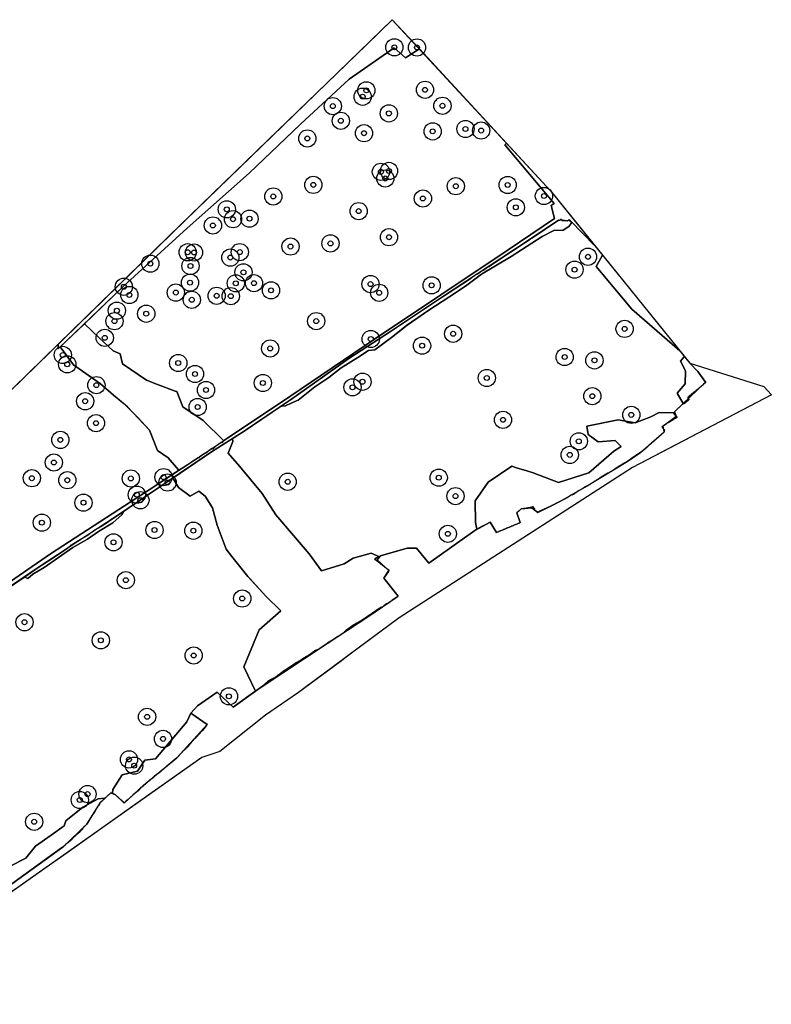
# Model space of a CAD drawing. Header units: inches. Extents: x 144970 to 146433, y 416251 to 416809.
# Tile 7 of 7: x 146280 to 146433, y 416609 to 416809. Entities that reach past the tile are written whole.
import ezdxf

# ---------------------------------------------------------------- set-up
doc = ezdxf.new("R2010")
doc.units = ezdxf.units.IN
doc.header["$MEASUREMENT"] = 0
doc.header["$PDMODE"] = 33
doc.header["$PDSIZE"] = -3
for name, color, linetype in [('Niet gedetecteerde gebieden (D-gebied) (ca. 9.867 m2)', 1, 'Continuous'), ('Onderzoeksgebied Hedelsche Benedenwaard (ca. 158.000 m2)', 5, 'Continuous'), ('Significante objecten binnen onderzoeksgebied HBW', 3, 'Continuous'), ('Veiligheidsmarge objecten HBW', 6, 'Continuous'), ('Verstoorde gebieden (C-gebied) (ca. 13.701 m2)', 40, 'Continuous'), ('Vrijgegeven gebied (A+B gebied) (ca. 134.432 m2)', 3, 'Continuous')]:
    doc.layers.add(name, color=color, linetype=linetype)

msp = doc.modelspace()

# ---------------------------------------------------------------- linework, layer by layer
at = {"layer": 'Niet gedetecteerde gebieden (D-gebied) (ca. 9.867 m2)'}
for points in [[(146355.72, 416809.11, 0), (146361.23, 416803.15, 0), (146358.38, 416801.38, 0), (146356.12, 416803.36, 0), (146346.96, 416797.04, 0), (146337.02, 416787.85, 0), (146326.62, 416777.92, 0), (146313.97, 416766.71, 0), (146300.97, 416754.86, 0), (146287.74, 416742.15, 0), (146287.72, 416743.09, 0), (146310.19, 416764.99, 0), (146330.41, 416784.59, 0), (146350.45, 416804.01, 0)], [(146398.5, 416761.2, 0), (146402.53, 416756.22, 0), (146414.2, 416741.76, 0), (146404.44, 416750.27, 0), (146397.21, 416758.91, 0)]]:
    msp.add_polyline3d(points, close=True, dxfattribs=at)
for points in [[(146265.26, 416686.04, 0), (146286.2, 416700.47, 0), (146306.29, 416713.5, 0), (146317.53, 416720.86, 0), (146335.07, 416732.61, 0), (146352.13, 416744.14, 0), (146379.08, 416762.15, 0), (146388.7, 416768.7, 0), (146388.06, 416771.3, 0), (146388.65, 416771.72, 0), (146378.61, 416783.68, 0), (146378.93, 416784.01, 0), (146388, 416774.21, 0), (146396.93, 416763.15, 0), (146391.97, 416768.19, 0), (146389.5, 416768.32, 0), (146382.77, 416763.79, 0), (146365.96, 416752.72, 0), (146355.37, 416745.73, 0), (146346.85, 416740.19, 0), (146335.02, 416731.8, 0), (146325.39, 416725.32, 0), (146318.97, 416721.23, 0), (146310.31, 416715.38, 0), (146299.59, 416708.14, 0), (146283.7, 416697.67, 0), (146243.61, 416670.5, 0)], [(146277.29, 416632.61, 0), (146288.78, 416640.89, 0), (146293.61, 416645.53, 0), (146296.33, 416649.93, 0), (146298.44, 416651.88, 0), (146299.43, 416651.48, 0), (146301.19, 416649.8, 0), (146305.13, 416653.41, 0), (146311.9, 416658.99, 0), (146318.07, 416665.77, 0), (146314.72, 416668.07, 0), (146316.08, 416669.54, 0), (146320.13, 416672.36, 0), (146323.35, 416669.28, 0), (146328.86, 416673.23, 0), (146342.48, 416682.25, 0), (146350.77, 416687.69, 0), (146356.93, 416691.85, 0), (146354.03, 416695.53, 0), (146355.05, 416697.08, 0), (146352.62, 416699.23, 0), (146353.35, 416700.1, 0), (146358.74, 416701.6, 0), (146360.68, 416701.62, 0), (146363.14, 416698.58, 0), (146372.5, 416705.23, 0), (146375.6, 416706.93, 0), (146376.94, 416704.83, 0), (146381.71, 416706.82, 0), (146381.05, 416708.84, 0), (146381.94, 416709.61, 0), (146384.13, 416709.87, 0), (146385.3, 416708.92, 0), (146389.93, 416711.21, 0), (146394.86, 416714.01, 0), (146403.61, 416719.35, 0), (146406.2, 416721.09, 0), (146411.05, 416725.26, 0), (146410.85, 416726.49, 0), (146413.47, 416728.48, 0), (146413.14, 416729.37, 0), (146419.44, 416735.42, 0), (146417.86, 416737.57, 0), (146416.22, 416739.26, 0), (146431.3, 416734.5, 0), (146432.83, 416732.8, 0), (146410.31, 416721.03, 0), (146404.6, 416718.04, 0), (146389.35, 416708.21, 0), (146357.12, 416687.47, 0), (146345.89, 416679.13, 0), (146337.73, 416673.07, 0), (146336.63, 416672.26, 0), (146329.91, 416667.7, 0), (146320.64, 416660.27, 0), (146317, 416659.09, 0), (146303.41, 416649.49, 0), (146289.55, 416639.7, 0), (146283.28, 416635.27, 0), (146262.06, 416620.28, 0)]]:
    msp.add_polyline3d(points, dxfattribs=at)
at = {"layer": 'Onderzoeksgebied Hedelsche Benedenwaard (ca. 158.000 m2)'}
msp.add_lwpolyline([(146272.38, 416728.14), (146313.65, 416768.36), (146355.72, 416809.11), (146388, 416774.21), (146416.22, 416739.26), (146431.3, 416734.5), (146432.83, 416732.8), (146404.6, 416718.04), (146357.12, 416687.47), (146347.25, 416680.14), (146345.11, 416678.55), (146336.63, 416672.26), (146329.91, 416667.7), (146320.64, 416660.27), (146317, 416659.09), (146245.92, 416608.87)], dxfattribs=at)
at = {"layer": 'Significante objecten binnen onderzoeksgebied HBW'}
for p in [(146356.15, 416803.49), (146360.75, 416803.46), (146349.69, 416793.44), (146350.45, 416794.73), (146362.38, 416794.85), (146343.62, 416791.53), (146365.92, 416791.6), (146355.03, 416790.05), (146345.25, 416788.55), (146338.44, 416784.96), (146349.97, 416786.02), (146363.94, 416786.39), (146370.6, 416786.89), (146373.8, 416786.56), (146353.41, 416778.18), (146355.04, 416778.35), (146339.66, 416775.51), (146354.3, 416776.82), (146368.64, 416775.24), (146379.2, 416775.5), (146331.51, 416773.16), (146386.57, 416773.25), (146361.95, 416772.74), (146380.85, 416770.94), (146322.05, 416770.54), (146348.88, 416770.18), (146319.23, 416767.26), (146323.32, 416768.53), (146326.66, 416768.64), (146335.02, 416762.97), (146343.14, 416763.61), (146355.05, 416764.87), (146314.1, 416761.81), (146315.39, 416761.76), (146324.7, 416761.84), (146306.51, 416759.49), (146314.66, 416759.02), (146322.78, 416760.73), (146395.53, 416760.9), (146325.44, 416757.74), (146392.8, 416758.28), (146314.58, 416755.64), (146323.88, 416755.5), (146327.58, 416755.53), (146351.3, 416755.34), (146363.72, 416755.08), (146301.11, 416754.8), (146302.23, 416753.13), (146311.68, 416753.61), (146319.99, 416752.96), (146331.06, 416754.07), (146353.06, 416753.57), (146314.93, 416752.15), (146322.86, 416752.89), (146299.7, 416749.94), (146305.67, 416749.31), (146299.2, 416747.79), (146340.25, 416747.81), (146368.11, 416745.24), (146402.98, 416746.23), (146297.23, 416744.41), (146351.34, 416744.16), (146288.69, 416740.93), (146330.88, 416742.25), (146361.78, 416742.81), (146289.6, 416739.02), (146312.18, 416739.29), (146390.78, 416740.5), (146396.84, 416739.82), (146315.6, 416737.05), (146329.4, 416735.23), (146349.67, 416735.48), (146374.94, 416736.25), (146295.53, 416734.79), (146317.83, 416733.8), (146347.63, 416734.35), (146293.25, 416731.51), (146396.41, 416732.55), (146316.12, 416730.34), (146295.45, 416727.05), (146378.24, 416727.73), (146404.34, 416728.74), (146288.2, 416723.65), (146393.66, 416723.37), (146286.88, 416719.05), (146391.82, 416720.6), (146282.4, 416715.86), (146289.62, 416715.45), (146302.53, 416715.81), (146309.19, 416716.08), (146310.01, 416714.98), (146334.45, 416715.14), (146365.17, 416715.96), (146292.9, 416710.88), (146303.76, 416712.51), (146304.48, 416711.38), (146368.58, 416712.22), (146284.44, 416706.82), (146307.36, 416705.32), (146315.25, 416705.18), (146367.03, 416704.55), (146299.01, 416702.83), (146301.53, 416695.13), (146325.2, 416691.39), (146280.9, 416686.57), (146296.43, 416682.89), (146315.32, 416679.8), (146322.49, 416671.5), (146305.84, 416667.33), (146309.09, 416662.84), (146302.16, 416658.67), (146303.22, 416657.4), (146293.73, 416651.62), (146292.15, 416650.43), (146282.87, 416645.99)]:
    msp.add_point(p, dxfattribs=at)
at = {"layer": 'Veiligheidsmarge objecten HBW', "color": 210, "linetype": 'Continuous', "lineweight": 25}
for centre in [(146356.15, 416803.49), (146360.75, 416803.46), (146350.45, 416794.73), (146362.38, 416794.85), (146349.69, 416793.44), (146343.62, 416791.53), (146355.03, 416790.05), (146365.92, 416791.6), (146345.25, 416788.55), (146349.97, 416786.02), (146363.94, 416786.39), (146370.6, 416786.89), (146373.8, 416786.56), (146338.44, 416784.96), (146353.41, 416778.18), (146355.04, 416778.35), (146354.3, 416776.82), (146339.66, 416775.51), (146368.64, 416775.24), (146379.2, 416775.5), (146331.51, 416773.16), (146361.95, 416772.74), (146386.57, 416773.25), (146322.05, 416770.54), (146348.88, 416770.18), (146380.85, 416770.94), (146323.32, 416768.53), (146326.66, 416768.64), (146319.23, 416767.26), (146355.05, 416764.87), (146314.1, 416761.81), (146315.39, 416761.76), (146324.7, 416761.84), (146335.02, 416762.97), (146343.14, 416763.61), (146322.78, 416760.73), (146395.53, 416760.9), (146306.51, 416759.49), (146314.66, 416759.02), (146325.44, 416757.74), (146392.8, 416758.28), (146301.11, 416754.8), (146314.58, 416755.64), (146323.88, 416755.5), (146327.58, 416755.53), (146331.06, 416754.07), (146351.3, 416755.34), (146363.72, 416755.08), (146302.23, 416753.13), (146311.68, 416753.61), (146314.93, 416752.15), (146319.99, 416752.96), (146322.86, 416752.89), (146353.06, 416753.57), (146299.7, 416749.94), (146299.2, 416747.79), (146305.67, 416749.31), (146340.25, 416747.81), (146402.98, 416746.23), (146297.23, 416744.41), (146351.34, 416744.16), (146368.11, 416745.24), (146330.88, 416742.25), (146361.78, 416742.81), (146288.69, 416740.93), (146390.78, 416740.5), (146396.84, 416739.82), (146289.6, 416739.02), (146312.18, 416739.29), (146315.6, 416737.05), (146374.94, 416736.25), (146295.53, 416734.79), (146317.83, 416733.8), (146329.4, 416735.23), (146347.63, 416734.35), (146349.67, 416735.48), (146396.41, 416732.55), (146293.25, 416731.51), (146316.12, 416730.34), (146378.24, 416727.73), (146404.34, 416728.74), (146295.45, 416727.05), (146288.2, 416723.65), (146393.66, 416723.37), (146391.82, 416720.6), (146286.88, 416719.05), (146282.4, 416715.86), (146302.53, 416715.81), (146309.19, 416716.08), (146365.17, 416715.96), (146289.62, 416715.45), (146310.01, 416714.98), (146334.45, 416715.14), (146303.76, 416712.51), (146368.58, 416712.22), (146292.9, 416710.88), (146304.48, 416711.38), (146284.44, 416706.82), (146307.36, 416705.32), (146315.25, 416705.18), (146367.03, 416704.55), (146299.01, 416702.83), (146301.53, 416695.13), (146325.2, 416691.39), (146280.9, 416686.57), (146296.43, 416682.89), (146315.32, 416679.8), (146322.49, 416671.5), (146305.84, 416667.33), (146309.09, 416662.84), (146302.16, 416658.67), (146303.22, 416657.4), (146293.73, 416651.62), (146292.15, 416650.43), (146282.87, 416645.99)]:
    msp.add_circle(centre, 1.75, dxfattribs=at)
at = {"layer": 'Verstoorde gebieden (C-gebied) (ca. 13.701 m2)'}
for points in [[(146336.25, 416731.57, 0), (146335.13, 416731.1, 0), (146333.99, 416730.61, 0), (146333.22, 416730.49, 0), (146333.18, 416730.56, 0), (146335.02, 416731.8, 0), (146346.85, 416740.19, 0), (146355.37, 416745.73, 0), (146365.96, 416752.72, 0), (146371.38, 416756.29, 0), (146371.92, 416756.67, 0), (146371.93, 416756.74, 0), (146372.13, 416756.88, 0), (146372.2, 416756.87, 0), (146372.94, 416757.39, 0), (146373.01, 416757.38, 0), (146374.19, 416758.21, 0), (146374.26, 416758.2, 0), (146374.79, 416758.58, 0), (146374.84, 416758.57, 0), (146375.27, 416758.85, 0), (146375.39, 416758.94, 0), (146375.4, 416758.94, 0), (146376.58, 416759.71, 0), (146376.61, 416759.73, 0), (146382.77, 416763.79, 0), (146383.27, 416764.13, 0), (146384.11, 416764.72, 0), (146384.14, 416764.71, 0), (146389.5, 416768.32, 0), (146389.64, 416768.31, 0), (146389.68, 416768.34, 0), (146389.75, 416768.33, 0), (146390.04, 416768.53, 0), (146390.11, 416768.52, 0), (146390.2, 416768.4, 0), (146390.18, 416768.33, 0), (146390.22, 416768.28, 0), (146391.34, 416768.22, 0), (146391.68, 416768.46, 0), (146391.75, 416768.45, 0), (146391.93, 416768.19, 0), (146392.07, 416768, 0), (146392.14, 416767.99, 0), (146392.24, 416767.84, 0), (146391.65, 416767.05, 0), (146390.49, 416766.31, 0), (146388.6, 416766.21, 0), (146386.19, 416765, 0), (146379.88, 416760.98, 0), (146373.86, 416757.33, 0), (146370.9, 416755.11, 0), (146368.58, 416753.54, 0), (146363.16, 416750.01, 0), (146358.59, 416746.89, 0), (146355.59, 416744.48, 0), (146352.14, 416742, 0), (146350.89, 416741.82, 0), (146348.7, 416740.44, 0), (146345.33, 416738.31, 0), (146342.81, 416736.35, 0), (146339.94, 416734.41, 0), (146336.6, 416731.72, 0)], [(146307.98, 416734.93, 0), (146311.57, 416733.59, 0), (146311.9, 416733.47, 0), (146313.08, 416730.35, 0), (146317.24, 416727.61, 0), (146321.43, 416723.49, 0), (146321.38, 416723.44, 0), (146321.04, 416723.07, 0), (146320.93, 416723.14, 0), (146319.74, 416722.34, 0), (146319.21, 416721.77, 0), (146319.03, 416721.87, 0), (146318.11, 416721.25, 0), (146317.86, 416720.98, 0), (146317.77, 416721.02, 0), (146317.53, 416720.86, 0), (146316.51, 416720.19, 0), (146316.3, 416719.97, 0), (146316.23, 416720.01, 0), (146314.93, 416719.16, 0), (146314.59, 416718.93, 0), (146312.26, 416717.41, 0), (146312.2, 416717.54, 0), (146310.13, 416720.03, 0), (146307.99, 416721.49, 0), (146306.36, 416725.63, 0), (146301.87, 416730.38, 0), (146299.03, 416732.77, 0), (146296.34, 416735.02, 0), (146290.9, 416738.95, 0), (146288.17, 416742.56, 0), (146293.02, 416747.22, 0), (146293.08, 416747.19, 0), (146293.13, 416747.24, 0), (146296.11, 416744.44, 0), (146298.95, 416741.76, 0), (146300.34, 416741.15, 0), (146300.84, 416739.11, 0), (146305.69, 416735.79, 0)], [(146415.39, 416737.72, 0), (146414.38, 416739.69, 0), (146415.04, 416740.46, 0), (146415.17, 416740.56, 0), (146416.22, 416739.26, 0), (146417.86, 416737.57, 0), (146418.95, 416736.09, 0), (146418.98, 416736.08, 0), (146419.53, 416735.31, 0), (146419.04, 416734.96, 0), (146419.02, 416734.89, 0), (146418.53, 416734.54, 0), (146418.52, 416734.47, 0), (146418.25, 416734.28, 0), (146418.03, 416734.13, 0), (146418.02, 416734.06, 0), (146417.53, 416733.71, 0), (146417.52, 416733.64, 0), (146417.03, 416733.3, 0), (146417.01, 416733.23, 0), (146416.52, 416732.88, 0), (146416.51, 416732.81, 0), (146415.98, 416732.44, 0), (146415.97, 416732.37, 0), (146415.8, 416732.25, 0), (146415.94, 416732.06, 0), (146416.06, 416731.89, 0), (146416.05, 416731.82, 0), (146415.93, 416731.73, 0), (146415.92, 416731.66, 0), (146415.43, 416731.31, 0), (146415.42, 416731.24, 0), (146414.95, 416730.91, 0), (146414.88, 416731.04, 0), (146413.69, 416733.15, 0), (146415.32, 416735.02, 0)], [(146383.08, 416717.35, 0), (146384.4, 416716.95, 0), (146389.55, 416715.02, 0), (146395.72, 416716.98, 0), (146400.78, 416721.38, 0), (146402.25, 416722.34, 0), (146401.05, 416723.56, 0), (146397.63, 416723.25, 0), (146395.58, 416724.78, 0), (146395.32, 416726.42, 0), (146401.68, 416727.7, 0), (146405.11, 416727.09, 0), (146408.33, 416728.36, 0), (146410.04, 416729.24, 0), (146412.96, 416729.18, 0), (146413.46, 416728.47, 0), (146413.61, 416728.26, 0), (146413.59, 416728.19, 0), (146413.35, 416728.01, 0), (146413.28, 416728.03, 0), (146412.67, 416727.59, 0), (146412.6, 416727.61, 0), (146411.94, 416727.15, 0), (146411.87, 416727.16, 0), (146411.22, 416726.7, 0), (146411.15, 416726.71, 0), (146411.07, 416726.65, 0), (146410.58, 416726.3, 0), (146410.84, 416725.94, 0), (146410.91, 416725.92, 0), (146410.95, 416725.86, 0), (146410.99, 416725.8, 0), (146411.06, 416725.79, 0), (146411.12, 416725.71, 0), (146411.11, 416725.64, 0), (146411, 416725.56, 0), (146411.05, 416725.26, 0), (146410.07, 416724.43, 0), (146410.07, 416724.42, 0), (146410.03, 416724.39, 0), (146409.91, 416724.3, 0), (146409.91, 416724.28, 0), (146409.9, 416724.23, 0), (146409.69, 416724.09, 0), (146409.68, 416724.02, 0), (146409.44, 416723.85, 0), (146409.42, 416723.78, 0), (146409.02, 416723.49, 0), (146409, 416723.42, 0), (146408.44, 416723.03, 0), (146408.09, 416722.72, 0), (146408.09, 416722.72, 0), (146408.05, 416722.69, 0), (146407.93, 416722.58, 0), (146407.92, 416722.53, 0), (146407.75, 416722.42, 0), (146407.74, 416722.35, 0), (146407.54, 416722.2, 0), (146407.53, 416722.13, 0), (146407.32, 416721.99, 0), (146407.31, 416721.92, 0), (146406.46, 416721.32, 0), (146406.2, 416721.09, 0), (146404.88, 416720.2, 0), (146404.37, 416719.84, 0), (146404.35, 416719.85, 0), (146403.61, 416719.35, 0), (146402.74, 416718.82, 0), (146402.51, 416718.66, 0), (146402.48, 416718.66, 0), (146402.09, 416718.42, 0), (146401.99, 416718.35, 0), (146401.98, 416718.36, 0), (146401.44, 416718.03, 0), (146400.33, 416717.24, 0), (146400.26, 416717.25, 0), (146399.81, 416716.94, 0), (146399.74, 416716.95, 0), (146399.66, 416716.89, 0), (146399.6, 416716.9, 0), (146398.2, 416716.05, 0), (146397.49, 416715.55, 0), (146397.42, 416715.56, 0), (146396.93, 416715.21, 0), (146396.86, 416715.22, 0), (146395.84, 416714.5, 0), (146395.77, 416714.52, 0), (146395.52, 416714.34, 0), (146395.45, 416714.35, 0), (146395.37, 416714.3, 0), (146395.34, 416714.3, 0), (146394.97, 416714.08, 0), (146394.61, 416713.82, 0), (146394.55, 416713.83, 0), (146394.49, 416713.8, 0), (146394.05, 416713.49, 0), (146393.98, 416713.5, 0), (146393.9, 416713.44, 0), (146393.87, 416713.44, 0), (146393.59, 416713.29, 0), (146392.56, 416712.56, 0), (146392.49, 416712.57, 0), (146392.37, 416712.48, 0), (146392.3, 416712.5, 0), (146392.22, 416712.44, 0), (146392.15, 416712.45, 0), (146391.33, 416711.87, 0), (146391.26, 416711.89, 0), (146390.85, 416711.6, 0), (146390.78, 416711.61, 0), (146390.62, 416711.5, 0), (146390.55, 416711.51, 0), (146390.42, 416711.42, 0), (146390.35, 416711.43, 0), (146390.23, 416711.35, 0), (146390.19, 416711.35, 0), (146389.93, 416711.21, 0), (146389.1, 416710.79, 0), (146388.73, 416710.53, 0), (146388.66, 416710.54, 0), (146388.29, 416710.28, 0), (146388.22, 416710.3, 0), (146388.06, 416710.18, 0), (146387.99, 416710.19, 0), (146387.78, 416710.05, 0), (146387.71, 416710.06, 0), (146387.55, 416709.94, 0), (146387.48, 416709.96, 0), (146387.32, 416709.84, 0), (146387.25, 416709.85, 0), (146387.04, 416709.71, 0), (146386.97, 416709.72, 0), (146386.81, 416709.61, 0), (146386.74, 416709.62, 0), (146386.58, 416709.5, 0), (146386.51, 416709.51, 0), (146386.49, 416709.5, 0), (146386.34, 416709.4, 0), (146386.3, 416709.41, 0), (146386.2, 416709.36, 0), (146386.11, 416709.3, 0), (146386.08, 416709.3, 0), (146386.04, 416709.31, 0), (146385.91, 416709.22, 0), (146385.88, 416709.19, 0), (146385.87, 416709.2, 0), (146385.3, 416708.92, 0), (146385.27, 416708.95, 0), (146384.81, 416709.32, 0), (146384.68, 416709.51, 0), (146384.69, 416709.58, 0), (146384.37, 416710.03, 0), (146384.3, 416710.04, 0), (146384.22, 416709.98, 0), (146384.15, 416709.99, 0), (146384.11, 416709.97, 0), (146384.04, 416709.98, 0), (146383.96, 416709.92, 0), (146383.89, 416709.93, 0), (146383.85, 416709.9, 0), (146383.78, 416709.92, 0), (146383.7, 416709.86, 0), (146383.63, 416709.87, 0), (146383.59, 416709.84, 0), (146383.52, 416709.85, 0), (146383.48, 416709.82, 0), (146383.41, 416709.84, 0), (146383.36, 416709.81, 0), (146383.3, 416709.82, 0), (146383.25, 416709.79, 0), (146383.18, 416709.8, 0), (146383.14, 416709.77, 0), (146383.07, 416709.79, 0), (146383.05, 416709.83, 0), (146382.96, 416709.77, 0), (146382.89, 416709.78, 0), (146382.81, 416709.72, 0), (146382.74, 416709.74, 0), (146382.68, 416709.7, 0), (146382.66, 416709.68, 0), (146382.61, 416709.69, 0), (146382.59, 416709.69, 0), (146382.58, 416709.68, 0), (146382.49, 416709.67, 0), (146382.37, 416709.66, 0), (146381.94, 416709.61, 0), (146381.53, 416709.25, 0), (146381.05, 416708.84, 0), (146381.71, 416706.82, 0), (146381.62, 416706.78, 0), (146381.61, 416706.74, 0), (146381.53, 416706.68, 0), (146381.46, 416706.69, 0), (146381.38, 416706.63, 0), (146381.31, 416706.65, 0), (146381.15, 416706.53, 0), (146381.08, 416706.54, 0), (146380.91, 416706.43, 0), (146380.84, 416706.44, 0), (146380.72, 416706.35, 0), (146380.65, 416706.37, 0), (146380.53, 416706.28, 0), (146380.46, 416706.29, 0), (146380.3, 416706.18, 0), (146380.23, 416706.19, 0), (146380.1, 416706.1, 0), (146380.04, 416706.11, 0), (146379.87, 416706, 0), (146379.8, 416706.01, 0), (146379.68, 416705.92, 0), (146379.61, 416705.94, 0), (146379.49, 416705.85, 0), (146379.42, 416705.86, 0), (146379.25, 416705.75, 0), (146379.18, 416705.76, 0), (146379.06, 416705.67, 0), (146378.99, 416705.68, 0), (146378.83, 416705.57, 0), (146378.76, 416705.58, 0), (146378.64, 416705.49, 0), (146378.57, 416705.51, 0), (146378.44, 416705.42, 0), (146378.38, 416705.43, 0), (146378.36, 416705.42, 0), (146378.21, 416705.32, 0), (146378.14, 416705.33, 0), (146378.02, 416705.24, 0), (146377.95, 416705.25, 0), (146377.94, 416705.25, 0), (146377.79, 416705.14, 0), (146377.72, 416705.15, 0), (146377.59, 416705.07, 0), (146377.53, 416705.08, 0), (146377.51, 416705.07, 0), (146377.4, 416704.99, 0), (146377.35, 416705, 0), (146377.33, 416705, 0), (146377.3, 416704.98, 0), (146377.17, 416704.89, 0), (146377.1, 416704.9, 0), (146377.1, 416704.9, 0), (146377.09, 416704.89, 0), (146377.02, 416704.84, 0), (146376.98, 416704.85, 0), (146376.94, 416704.83, 0), (146375.6, 416706.93, 0), (146374.59, 416706.37, 0), (146374.2, 416706.16, 0), (146373.99, 416706.05, 0), (146373.96, 416706.05, 0), (146373.81, 416705.94, 0), (146372.95, 416705.47, 0), (146372.66, 416706.82, 0), (146372.56, 416711.27, 0), (146375.25, 416715.03, 0), (146380.06, 416718.28, 0), (146381, 416717.99, 0)], [(146326.36, 416695.9, 0), (146323.11, 416699.91, 0), (146321.95, 416701.45, 0), (146320.07, 416706.31, 0), (146319.17, 416709.82, 0), (146317.68, 416712.21, 0), (146316.37, 416713.22, 0), (146314.59, 416712.21, 0), (146312.2, 416713.96, 0), (146311.12, 416715.82, 0), (146311.07, 416715.9, 0), (146318.97, 416721.23, 0), (146323.02, 416723.8, 0), (146323.13, 416723.78, 0), (146323.17, 416723.77, 0), (146323.2, 416723.79, 0), (146323.27, 416723.34, 0), (146322.32, 416720.96, 0), (146324.63, 416718.33, 0), (146329.22, 416712.76, 0), (146332, 416708.41, 0), (146338.78, 416700.46, 0), (146341.32, 416697.01, 0), (146345.95, 416698.43, 0), (146347.79, 416699.62, 0), (146351.4, 416700.62, 0), (146353.14, 416699.87, 0), (146353, 416699.78, 0), (146352.93, 416699.79, 0), (146352.85, 416699.73, 0), (146352.78, 416699.74, 0), (146352.74, 416699.71, 0), (146352.67, 416699.73, 0), (146352.59, 416699.67, 0), (146352.52, 416699.68, 0), (146352.43, 416699.62, 0), (146352.37, 416699.63, 0), (146352.16, 416699.49, 0), (146352.33, 416699.24, 0), (146352.4, 416699.23, 0), (146352.46, 416699.15, 0), (146352.53, 416699.14, 0), (146352.59, 416699.06, 0), (146352.66, 416699.05, 0), (146352.74, 416698.92, 0), (146352.81, 416698.91, 0), (146352.87, 416698.83, 0), (146352.94, 416698.82, 0), (146353.03, 416698.69, 0), (146353.1, 416698.68, 0), (146353.16, 416698.6, 0), (146353.22, 416698.59, 0), (146353.28, 416698.51, 0), (146353.35, 416698.49, 0), (146353.41, 416698.41, 0), (146353.48, 416698.4, 0), (146353.57, 416698.28, 0), (146353.64, 416698.27, 0), (146353.69, 416698.18, 0), (146353.76, 416698.17, 0), (146353.82, 416698.09, 0), (146353.89, 416698.08, 0), (146353.98, 416697.96, 0), (146354.05, 416697.94, 0), (146354.1, 416697.86, 0), (146354.17, 416697.85, 0), (146354.23, 416697.77, 0), (146354.28, 416697.76, 0), (146354.3, 416697.76, 0), (146354.32, 416697.72, 0), (146354.39, 416697.63, 0), (146354.43, 416697.63, 0), (146354.46, 416697.62, 0), (146354.49, 416697.58, 0), (146354.51, 416697.54, 0), (146354.53, 416697.54, 0), (146354.58, 416697.53, 0), (146354.64, 416697.45, 0), (146354.71, 416697.43, 0), (146354.77, 416697.35, 0), (146354.84, 416697.34, 0), (146354.93, 416697.22, 0), (146354.99, 416697.21, 0), (146355.05, 416697.12, 0), (146355.05, 416697.08, 0), (146355.04, 416697.05, 0), (146355.01, 416697.04, 0), (146354.96, 416697, 0), (146354.95, 416696.93, 0), (146354.95, 416696.93, 0), (146354.94, 416696.92, 0), (146354.03, 416695.53, 0), (146356.93, 416691.85, 0), (146355.72, 416691.04, 0), (146355.71, 416690.98, 0), (146355.02, 416690.49, 0), (146354.95, 416690.5, 0), (146354.62, 416690.27, 0), (146354.6, 416690.28, 0), (146354.55, 416690.29, 0), (146353.98, 416689.88, 0), (146353.97, 416689.85, 0), (146353.88, 416689.79, 0), (146353.86, 416689.8, 0), (146353.49, 416689.54, 0), (146353.42, 416689.55, 0), (146353.13, 416689.35, 0), (146353.06, 416689.36, 0), (146351.02, 416687.92, 0), (146350.95, 416687.93, 0), (146349.93, 416687.21, 0), (146349.86, 416687.22, 0), (146349.17, 416686.73, 0), (146349.1, 416686.75, 0), (146348.56, 416686.37, 0), (146348.49, 416686.38, 0), (146347.96, 416686.01, 0), (146347.89, 416686.02, 0), (146346.18, 416684.81, 0), (146346.17, 416684.74, 0), (146345.96, 416684.6, 0), (146345.95, 416684.53, 0), (146345.91, 416684.5, 0), (146344.7, 416683.7, 0), (146344.67, 416683.69, 0), (146343.44, 416682.88, 0), (146342.88, 416682.51, 0), (146342.84, 416682.52, 0), (146342.17, 416682.05, 0), (146341.03, 416681.29, 0), (146341.01, 416681.29, 0), (146340.77, 416681.12, 0), (146340.7, 416681.13, 0), (146340.49, 416680.99, 0), (146340.42, 416681, 0), (146340.22, 416680.85, 0), (146340.15, 416680.87, 0), (146338.39, 416679.63, 0), (146338.32, 416679.64, 0), (146337.79, 416679.26, 0), (146337.72, 416679.28, 0), (146336.7, 416678.56, 0), (146336.63, 416678.57, 0), (146336.3, 416678.34, 0), (146336.23, 416678.35, 0), (146335.25, 416677.66, 0), (146335.18, 416677.67, 0), (146333.88, 416676.75, 0), (146333.81, 416676.76, 0), (146332.95, 416676.16, 0), (146332.94, 416676.09, 0), (146332.32, 416675.65, 0), (146332.31, 416675.58, 0), (146332.23, 416675.53, 0), (146332.16, 416675.54, 0), (146331.63, 416675.16, 0), (146331.56, 416675.18, 0), (146331.23, 416674.95, 0), (146331.16, 416674.96, 0), (146330.88, 416674.76, 0), (146330.81, 416674.77, 0), (146330.32, 416674.42, 0), (146330.31, 416674.35, 0), (146329.77, 416673.98, 0), (146329.76, 416673.91, 0), (146327.87, 416672.57, 0), (146325.55, 416677.48, 0), (146328.67, 416685.05, 0), (146333.05, 416688.92, 0), (146330.01, 416691.84, 0)], [(146293.72, 416703.47, 0), (146293.7, 416703.46, 0), (146290.73, 416701.78, 0), (146284.89, 416697.69, 0), (146282.63, 416696.38, 0), (146281.56, 416695.46, 0), (146281.11, 416695.7, 0), (146280.97, 416695.81, 0), (146283.7, 416697.67, 0), (146286.75, 416699.68, 0), (146286.92, 416699.79, 0), (146286.93, 416699.79, 0), (146288.13, 416700.59, 0), (146289.64, 416701.66, 0), (146289.65, 416701.73, 0), (146290.23, 416702.13, 0), (146290.24, 416702.2, 0), (146290.4, 416702.31, 0), (146290.47, 416702.3, 0), (146291.21, 416702.82, 0), (146291.28, 416702.81, 0), (146291.81, 416703.18, 0), (146291.88, 416703.17, 0), (146292.41, 416703.55, 0), (146292.48, 416703.53, 0), (146292.97, 416703.88, 0), (146293.04, 416703.87, 0), (146293.57, 416704.24, 0), (146293.64, 416704.23, 0), (146294.17, 416704.6, 0), (146294.21, 416704.6, 0), (146294.65, 416704.89, 0), (146294.66, 416704.95, 0), (146295.23, 416705.35, 0), (146295.3, 416705.34, 0), (146295.87, 416705.74, 0), (146295.94, 416705.73, 0), (146296.1, 416705.84, 0), (146296.39, 416706.05, 0), (146296.41, 416706.05, 0), (146297.89, 416707.02, 0), (146297.89, 416707.05, 0), (146297.93, 416707.07, 0), (146297.96, 416707.07, 0), (146298, 416707.06, 0), (146298.74, 416707.58, 0), (146298.81, 416707.57, 0), (146300.28, 416708.61, 0), (146300.35, 416708.59, 0), (146300.72, 416708.85, 0), (146300.79, 416708.84, 0), (146301.02, 416709.01, 0), (146300.78, 416708.46, 0), (146298.87, 416706.78, 0), (146295.97, 416705.04, 0)], [(146313.92, 416666.34, 0), (146314.72, 416668.07, 0), (146318.07, 416665.77, 0), (146317.97, 416665.66, 0), (146317.94, 416665.64, 0), (146317.92, 416665.61, 0), (146317.91, 416665.55, 0), (146317.83, 416665.5, 0), (146317.82, 416665.43, 0), (146317.78, 416665.4, 0), (146317.77, 416665.33, 0), (146317.72, 416665.3, 0), (146317.71, 416665.23, 0), (146317.63, 416665.17, 0), (146317.62, 416665.1, 0), (146317.54, 416665.04, 0), (146317.53, 416664.97, 0), (146317.4, 416664.89, 0), (146317.39, 416664.82, 0), (146317.23, 416664.7, 0), (146317.22, 416664.63, 0), (146317.09, 416664.55, 0), (146317.08, 416664.48, 0), (146316.88, 416664.33, 0), (146316.86, 416664.26, 0), (146316.66, 416664.12, 0), (146316.65, 416664.05, 0), (146316.57, 416663.99, 0), (146316.55, 416663.92, 0), (146316.47, 416663.86, 0), (146316.46, 416663.8, 0), (146316.34, 416663.71, 0), (146316.33, 416663.64, 0), (146316.12, 416663.49, 0), (146316.11, 416663.43, 0), (146315.91, 416663.28, 0), (146315.89, 416663.21, 0), (146315.69, 416663.07, 0), (146315.68, 416663, 0), (146315.43, 416662.82, 0), (146315.42, 416662.76, 0), (146315.22, 416662.61, 0), (146315.2, 416662.54, 0), (146315, 416662.4, 0), (146314.99, 416662.33, 0), (146314.91, 416662.27, 0), (146314.89, 416662.2, 0), (146314.81, 416662.14, 0), (146314.8, 416662.07, 0), (146314.72, 416662.02, 0), (146314.71, 416661.95, 0), (146314.58, 416661.86, 0), (146314.57, 416661.79, 0), (146314.49, 416661.73, 0), (146314.48, 416661.66, 0), (146314.4, 416661.6, 0), (146314.38, 416661.54, 0), (146314.26, 416661.45, 0), (146314.25, 416661.38, 0), (146314.13, 416661.29, 0), (146314.11, 416661.22, 0), (146313.95, 416661.11, 0), (146313.94, 416661.04, 0), (146313.73, 416660.89, 0), (146313.72, 416660.82, 0), (146313.52, 416660.68, 0), (146313.51, 416660.61, 0), (146313.13, 416660.34, 0), (146313.09, 416660.31, 0), (146313.09, 416660.25, 0), (146312.97, 416660.17, 0), (146311.9, 416658.99, 0), (146309.85, 416657.3, 0), (146309.81, 416657.27, 0), (146309.39, 416656.92, 0), (146309.39, 416656.91, 0), (146309.3, 416656.85, 0), (146308.97, 416656.58, 0), (146308.97, 416656.55, 0), (146308.79, 416656.43, 0), (146308.72, 416656.38, 0), (146308.72, 416656.37, 0), (146308.71, 416656.31, 0), (146308.42, 416656.11, 0), (146308.41, 416656.04, 0), (146307.77, 416655.58, 0), (146307.3, 416655.2, 0), (146307.29, 416655.19, 0), (146307.25, 416655.16, 0), (146307.21, 416655.13, 0), (146307.2, 416655.06, 0), (146307.12, 416655.01, 0), (146307.11, 416654.94, 0), (146306.37, 416654.42, 0), (146306.36, 416654.35, 0), (146305.72, 416653.9, 0), (146305.66, 416653.86, 0), (146305.66, 416653.85, 0), (146305.65, 416653.79, 0), (146305.45, 416653.64, 0), (146305.44, 416653.58, 0), (146305.03, 416653.29, 0), (146305.02, 416653.22, 0), (146304.6, 416652.92, 0), (146304.48, 416652.84, 0), (146304.48, 416652.81, 0), (146304.47, 416652.77, 0), (146304.35, 416652.69, 0), (146304.34, 416652.62, 0), (146304.22, 416652.53, 0), (146304.2, 416652.46, 0), (146304.08, 416652.37, 0), (146304.07, 416652.3, 0), (146303.7, 416652.05, 0), (146303.69, 416651.98, 0), (146303.16, 416651.6, 0), (146303.15, 416651.53, 0), (146302.85, 416651.33, 0), (146302.05, 416650.59, 0), (146302.05, 416650.57, 0), (146301.98, 416650.53, 0), (146301.6, 416650.26, 0), (146301.59, 416650.19, 0), (146301.38, 416650.04, 0), (146301.37, 416649.97, 0), (146301.33, 416649.94, 0), (146301.33, 416649.93, 0), (146301.21, 416649.82, 0), (146301.16, 416649.83, 0), (146301.08, 416649.95, 0), (146301.03, 416649.96, 0), (146301.01, 416649.96, 0), (146300.98, 416650, 0), (146300.92, 416650.09, 0), (146300.89, 416650.09, 0), (146300.85, 416650.1, 0), (146300.8, 416650.18, 0), (146300.77, 416650.22, 0), (146300.75, 416650.22, 0), (146299.43, 416651.48, 0), (146299.03, 416651.64, 0), (146299.01, 416651.67, 0), (146298.94, 416651.69, 0), (146298.85, 416651.81, 0), (146298.78, 416651.82, 0), (146298.78, 416651.82, 0), (146298.9, 416652.56, 0), (146300.75, 416655.57, 0), (146303.91, 416656.27, 0), (146305.38, 416658.53, 0), (146307.53, 416658.79, 0)]]:
    msp.add_polyline3d(points, close=True, dxfattribs=at)
msp.add_polyline3d([(146278.12, 416637.05, 0), (146281.19, 416638.57, 0), (146283.13, 416641.06, 0), (146286.32, 416643.29, 0), (146288.99, 416645.15, 0), (146289.33, 416646.17, 0), (146292.74, 416648.93, 0), (146295.87, 416650.64, 0), (146297.2, 416650.76, 0), (146297.19, 416650.73, 0), (146297.19, 416650.7, 0), (146297.07, 416650.61, 0), (146296.94, 416650.49, 0), (146296.93, 416650.45, 0), (146296.79, 416650.35, 0), (146296.69, 416650.28, 0), (146296.68, 416650.25, 0), (146296.67, 416650.21, 0), (146296.51, 416650.1, 0), (146296.43, 416650.02, 0), (146296.42, 416649.97, 0), (146296.31, 416649.89, 0), (146296.24, 416649.79, 0), (146296.24, 416649.78, 0), (146296.23, 416649.71, 0), (146296.19, 416649.69, 0), (146296.16, 416649.55, 0), (146296.12, 416649.52, 0), (146296.11, 416649.45, 0), (146296.07, 416649.42, 0), (146296.06, 416649.35, 0), (146295.98, 416649.29, 0), (146295.97, 416649.22, 0), (146295.84, 416649.13, 0), (146295.83, 416649.07, 0), (146295.77, 416649.02, 0), (146295.75, 416649.01, 0), (146295.74, 416648.98, 0), (146295.74, 416648.94, 0), (146295.7, 416648.91, 0), (146295.66, 416648.88, 0), (146295.65, 416648.82, 0), (146295.64, 416648.81, 0), (146295.63, 416648.8, 0), (146295.3, 416648.26, 0), (146295.25, 416648.18, 0), (146295.24, 416648.16, 0), (146295.23, 416648.09, 0), (146295.19, 416648.06, 0), (146295.18, 416647.99, 0), (146295.14, 416647.97, 0), (146295.13, 416647.9, 0), (146295.09, 416647.87, 0), (146295.07, 416647.8, 0), (146294.99, 416647.74, 0), (146294.98, 416647.67, 0), (146294.9, 416647.61, 0), (146294.89, 416647.54, 0), (146294.83, 416647.5, 0), (146294.8, 416647.48, 0), (146294.8, 416647.46, 0), (146294.79, 416647.42, 0), (146294.76, 416647.39, 0), (146294.7, 416647.29, 0), (146294.7, 416647.29, 0), (146294.69, 416647.28, 0), (146294.66, 416647.26, 0), (146294.65, 416647.21, 0), (146294.65, 416647.19, 0), (146294.63, 416647.18, 0), (146293.61, 416645.53, 0), (146293, 416644.95, 0), (146292.92, 416644.87, 0), (146292.9, 416644.8, 0), (146292.78, 416644.71, 0), (146292.77, 416644.64, 0), (146292.69, 416644.59, 0), (146292.68, 416644.52, 0), (146292.55, 416644.43, 0), (146292.54, 416644.36, 0), (146292.38, 416644.24, 0), (146292.37, 416644.18, 0), (146292.24, 416644.09, 0), (146292.23, 416644.02, 0), (146292.07, 416643.9, 0), (146292.06, 416643.83, 0), (146291.89, 416643.72, 0), (146291.88, 416643.65, 0), (146291.59, 416643.45, 0), (146291.58, 416643.38, 0), (146291.13, 416643.06, 0), (146291.12, 416642.99, 0), (146290.83, 416642.79, 0), (146290.82, 416642.72, 0), (146290.7, 416642.63, 0), (146290.69, 416642.56, 0), (146290.57, 416642.48, 0), (146290.55, 416642.41, 0), (146290.31, 416642.23, 0), (146290.3, 416642.17, 0), (146289.85, 416641.85, 0), (146289.83, 416641.78, 0), (146289.33, 416641.42, 0), (146289.26, 416641.38, 0), (146289.26, 416641.36, 0), (146289.25, 416641.31, 0), (146289.09, 416641.19, 0), (146288.78, 416640.89, 0), (146288.46, 416640.66, 0), (146277.29, 416632.61, 0)], dxfattribs=at)
at = {"layer": 'Vrijgegeven gebied (A+B gebied) (ca. 134.432 m2)'}
for points in [[(146326.62, 416777.92), (146336.89, 416787.72), (146337.02, 416787.85), (146346.96, 416797.04), (146356.12, 416803.36), (146358.38, 416801.38), (146361.23, 416803.15), (146378.93, 416784.01), (146378.61, 416783.68), (146388.65, 416771.72), (146388.06, 416771.3), (146388.7, 416768.7), (146379.08, 416762.15), (146352.13, 416744.14), (146335.07, 416732.61), (146321.38, 416723.44), (146321.43, 416723.49), (146317.24, 416727.61), (146313.08, 416730.35), (146311.9, 416733.47), (146311.57, 416733.59), (146307.98, 416734.93), (146305.69, 416735.79), (146300.84, 416739.11), (146300.34, 416741.15), (146298.95, 416741.76), (146296.11, 416744.44), (146293.13, 416747.24), (146293.08, 416747.19), (146293.02, 416747.22), (146300.97, 416754.86), (146313.97, 416766.71)], [(146358.04, 416746.45), (146358.77, 416747.01), (146363.16, 416750.01), (146368.58, 416753.54), (146370.9, 416755.11), (146373.86, 416757.33), (146379.88, 416760.98), (146386.19, 416765), (146388.6, 416766.21), (146390.49, 416766.31), (146391.65, 416767.05), (146392.24, 416767.84), (146392.14, 416767.99), (146392.07, 416768), (146391.93, 416768.19), (146391.97, 416768.19), (146396.93, 416763.15), (146398.5, 416761.2), (146397.21, 416758.91), (146404.44, 416750.27), (146414.2, 416741.76), (146415.17, 416740.56), (146415.04, 416740.46), (146414.38, 416739.69), (146415.39, 416737.72), (146415.32, 416735.02), (146413.69, 416733.15), (146414.88, 416731.04), (146413.14, 416729.37), (146413.47, 416728.48), (146413.46, 416728.47), (146412.96, 416729.18), (146410.04, 416729.24), (146408.33, 416728.36), (146405.11, 416727.09), (146401.68, 416727.7), (146395.32, 416726.42), (146395.58, 416724.78), (146397.63, 416723.25), (146401.05, 416723.56), (146402.25, 416722.34), (146400.78, 416721.38), (146395.72, 416716.98), (146389.55, 416715.02), (146384.4, 416716.95), (146383.08, 416717.35), (146381, 416717.99), (146380.06, 416718.28), (146375.25, 416715.03), (146372.56, 416711.27), (146372.66, 416706.82), (146372.95, 416705.47), (146372.5, 416705.23), (146363.14, 416698.58), (146360.68, 416701.62), (146358.74, 416701.6), (146353.35, 416700.1), (146352.62, 416699.23), (146354.28, 416697.76), (146354.23, 416697.77), (146354.17, 416697.85), (146354.1, 416697.86), (146354.05, 416697.94), (146353.98, 416697.96), (146353.89, 416698.08), (146353.82, 416698.09), (146353.76, 416698.17), (146353.69, 416698.18), (146353.64, 416698.27), (146353.57, 416698.28), (146353.48, 416698.4), (146353.41, 416698.41), (146353.35, 416698.49), (146353.28, 416698.51), (146353.22, 416698.59), (146353.16, 416698.6), (146353.1, 416698.68), (146353.03, 416698.69), (146352.94, 416698.82), (146352.87, 416698.83), (146352.81, 416698.91), (146352.74, 416698.92), (146352.66, 416699.05), (146352.59, 416699.06), (146352.53, 416699.14), (146352.46, 416699.15), (146352.4, 416699.23), (146352.33, 416699.24), (146352.16, 416699.49), (146352.37, 416699.63), (146352.43, 416699.62), (146352.52, 416699.68), (146352.59, 416699.67), (146352.67, 416699.73), (146352.74, 416699.71), (146352.78, 416699.74), (146352.85, 416699.73), (146352.93, 416699.79), (146353, 416699.78), (146353.14, 416699.87), (146351.4, 416700.62), (146347.79, 416699.62), (146345.95, 416698.43), (146341.32, 416697.01), (146338.78, 416700.46), (146332, 416708.41), (146329.22, 416712.76), (146324.63, 416718.33), (146322.32, 416720.96), (146323.27, 416723.34), (146323.2, 416723.79), (146323.17, 416723.77), (146323.13, 416723.78), (146323.02, 416723.8), (146325.39, 416725.32), (146333.18, 416730.56), (146333.22, 416730.49), (146333.99, 416730.61), (146335.13, 416731.1), (146336.25, 416731.57), (146336.6, 416731.72), (146339.94, 416734.41), (146342.81, 416736.35), (146345.33, 416738.31), (146348.7, 416740.44), (146350.89, 416741.82), (146352.14, 416742), (146355.59, 416744.48)]]:
    msp.add_lwpolyline(points, close=True, dxfattribs=at)
for points in [[(146272.38, 416728.14), (146287.72, 416743.09), (146287.74, 416742.15), (146288.17, 416742.56), (146290.9, 416738.95), (146296.34, 416735.02), (146299.03, 416732.77), (146301.18, 416730.96), (146303.93, 416728.2), (146306.36, 416725.63), (146307.99, 416721.49), (146310.13, 416720.03), (146312.2, 416717.54), (146312.26, 416717.41), (146306.29, 416713.5), (146286.2, 416700.47), (146265.26, 416686.04)], [(146268.31, 416687.24), (146280.97, 416695.81), (146281.11, 416695.7), (146281.56, 416695.46), (146282.63, 416696.38), (146284.89, 416697.69), (146290.73, 416701.78), (146293.7, 416703.46), (146293.72, 416703.47), (146295.97, 416705.04), (146298.87, 416706.78), (146300.78, 416708.46), (146301.02, 416709.01), (146300.79, 416708.84), (146300.72, 416708.85), (146300.35, 416708.59), (146300.28, 416708.61), (146298.81, 416707.57), (146298.74, 416707.58), (146298, 416707.06), (146297.96, 416707.07), (146299.59, 416708.14), (146310.31, 416715.38), (146311.07, 416715.9), (146311.12, 416715.82), (146312.2, 416713.96), (146314.59, 416712.21), (146316.37, 416713.22), (146317.68, 416712.21), (146319.17, 416709.82), (146320.07, 416706.31), (146321.95, 416701.45), (146323.11, 416699.91), (146326.36, 416695.9), (146326.74, 416695.48), (146330.01, 416691.84), (146333.05, 416688.92), (146328.67, 416685.05), (146325.55, 416677.48), (146327.87, 416672.57), (146327.79, 416672.47), (146323.35, 416669.28), (146320.13, 416672.36), (146316.08, 416669.54), (146314.72, 416668.07), (146313.92, 416666.34), (146307.53, 416658.79), (146305.38, 416658.53), (146303.91, 416656.27), (146300.75, 416655.57), (146298.9, 416652.56), (146298.78, 416651.82), (146298.78, 416651.82), (146298.85, 416651.81), (146298.94, 416651.69), (146299.01, 416651.67), (146299.03, 416651.64), (146298.44, 416651.88), (146297.19, 416650.73), (146297.2, 416650.76), (146295.87, 416650.64), (146292.74, 416648.93), (146289.33, 416646.17), (146288.99, 416645.15), (146286.32, 416643.29), (146283.13, 416641.06), (146281.19, 416638.57), (146278.12, 416637.05)]]:
    msp.add_lwpolyline(points, dxfattribs=at)

doc.saveas('drawing.dxf')
